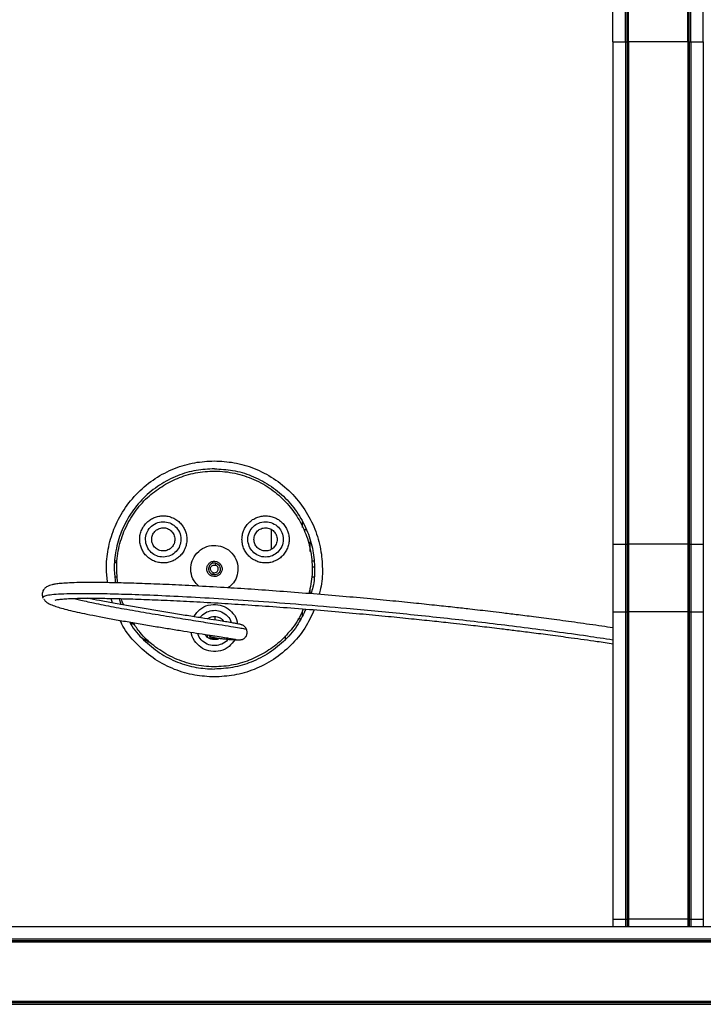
# Model space of a CAD drawing. Header units: millimetres. Extents: x 2355 to 3494, y 2627 to 6324.
# Tile 5 of 16: x 3131 to 3305, y 2815 to 3065. Entities that reach past the tile are written whole.
import ezdxf

# ---------------------------------------------------------------- set-up
doc = ezdxf.new("R2010")
doc.units = ezdxf.units.MM
doc.header["$LTSCALE"] = 20

msp = doc.modelspace()

# ---------------------------------------------------------------- linework, layer by layer
at = {"color": 7, "linetype": 'Continuous', "lineweight": 25}
for p, q in [((3281.94, 3059.55), (3281.94, 3215.91)), ((3285.1, 3059.55), (3285.1, 3215.91)), ((3285.54, 3059.55), (3285.54, 3215.91)), ((3301.35, 3059.55), (3301.35, 3215.91)), ((3301.78, 3059.55), (3301.78, 3215.91)), ((3304.94, 3059.55), (3304.94, 3215.91)), ((3285.71, 3209.4), (3285.71, 3059.55)), ((3285.89, 3059.55), (3285.89, 3209.4)), ((3300.99, 3059.55), (3300.99, 3209.4)), ((3301.19, 3059.55), (3301.19, 3209.4)), ((3281.94, 3059.55), (3281.94, 2931.71)), ((3285.1, 3059.55), (3285.1, 2931.71)), ((3285.54, 3059.55), (3285.54, 2931.71)), ((3285.54, 3059.55), (3285.71, 3059.55)), ((3285.71, 3059.55), (3285.71, 2931.71)), ((3285.89, 3059.55), (3285.89, 2931.71)), ((3300.99, 3059.55), (3285.89, 3059.55)), ((3300.99, 3059.55), (3300.99, 2931.71)), ((3301.19, 3059.55), (3301.19, 2931.71)), ((3301.19, 3059.55), (3301.35, 3059.55)), ((3301.35, 3059.55), (3301.35, 2931.71)), ((3301.78, 3059.55), (3301.78, 2931.71)), ((3304.94, 3059.55), (3304.94, 2931.71)), ((3202.87, 2935.99), (3202.87, 2937.43)), ((3203.85, 2935.38), (3203.15, 2935.38)), ((3281.94, 2931.71), (3281.94, 2914.52)), ((3285.1, 2931.71), (3285.1, 2914.52)), ((3285.54, 2931.71), (3285.54, 2914.52)), ((3285.54, 2931.71), (3285.67, 2931.71)), ((3285.69, 2931.71), (3285.69, 2914.52)), ((3285.89, 2931.71), (3285.89, 2914.52)), ((3300.99, 2931.71), (3285.89, 2931.71)), ((3300.99, 2931.71), (3300.99, 2914.52)), ((3301.19, 2931.71), (3301.19, 2914.52)), ((3301.19, 2931.71), (3301.35, 2931.71)), ((3301.35, 2931.71), (3301.35, 2914.52)), ((3301.78, 2931.71), (3301.78, 2914.52)), ((3304.94, 2931.71), (3304.94, 2914.52)), ((3155.61, 2926.96), (3155.09, 2926.96)), ((3155.68, 2927.41), (3155.13, 2927.41)), ((3180.7, 2926.37), (3180.83, 2926.86)), ((3205.76, 2927.41), (3205.15, 2927.41)), ((3205.9, 2925.83), (3205.22, 2925.83)), ((3155.13, 2923.41), (3155.74, 2923.41)), ((3180.06, 2923.96), (3180.19, 2924.44)), ((3205.21, 2923.41), (3205.76, 2923.41)), ((3136.78, 2918.03), (3136.82, 2917.97)), ((3154.46, 2916.72), (3154.13, 2917.89)), ((3156.21, 2917.84), (3156.65, 2916.33)), ((3180.59, 2913.27), (3180.59, 2912.39)), ((3201.71, 2912.67), (3202.38, 2912.8)), ((3202.87, 2913.51), (3202.87, 2914.7)), ((3281.94, 2914.52), (3281.94, 2836.26)), ((3285.1, 2914.52), (3285.1, 2836.26)), ((3285.54, 2914.52), (3285.54, 2836.26)), ((3285.54, 2914.52), (3285.67, 2914.52)), ((3285.71, 2914.52), (3285.71, 2836.26)), ((3285.89, 2914.52), (3285.89, 2836.26)), ((3300.99, 2914.52), (3285.89, 2914.52)), ((3300.99, 2914.52), (3300.99, 2836.26)), ((3301.19, 2914.52), (3301.19, 2836.26)), ((3301.19, 2914.52), (3301.35, 2914.52)), ((3301.35, 2914.52), (3301.35, 2836.26)), ((3301.78, 2914.52), (3301.78, 2836.26)), ((3304.94, 2914.52), (3304.94, 2836.26)), ((3159.11, 2911.83), (3160.07, 2911.28)), ((3159.47, 2911.62), (3159.26, 2911.25)), ((3178.69, 2908.04), (3178.69, 2908.64)), ((3179.29, 2908.29), (3179.29, 2907.68)), ((3180.09, 2907.96), (3180.09, 2907.68)), ((3180.69, 2907.86), (3180.69, 2907.5)), ((3198.44, 2908.37), (3198.44, 2907.2)), ((3180.09, 2907.68), (3179.29, 2907.68)), ((3180.09, 2907.45), (3180.09, 2907.68)), ((3281.94, 2836.26), (3281.94, 2834.41)), ((3285.1, 2836.26), (3285.1, 2834.41)), ((3285.54, 2836.26), (3285.54, 2834.41)), ((3285.54, 2836.26), (3285.71, 2836.26)), ((3285.71, 2836.26), (3285.71, 2834.41)), ((3300.99, 2836.26), (3285.89, 2836.26)), ((3285.89, 2836.26), (3285.89, 2834.41)), ((3300.99, 2836.26), (3300.99, 2834.41)), ((3301.19, 2836.26), (3301.19, 2834.41)), ((3301.19, 2836.26), (3301.35, 2836.26)), ((3301.35, 2836.26), (3301.35, 2834.41)), ((3301.78, 2836.26), (3301.78, 2834.41)), ((3304.94, 2836.26), (3304.94, 2834.41)), ((2456.63, 2834.41), (3480.44, 2834.41)), ((2456.63, 2831.25), (3480.44, 2831.25)), ((2456.63, 2830.81), (3480.44, 2830.81)), ((2463.44, 2830.66), (3473.94, 2830.66)), ((2463.44, 2830.46), (3473.94, 2830.46)), ((2456.63, 2815), (3480.44, 2815)), ((2463.44, 2815.36), (3473.94, 2815.36)), ((2463.44, 2815.17), (3473.94, 2815.17)), ((2456.63, 2814.57), (3480.44, 2814.57))]:
    msp.add_line(p, q, dxfattribs=at)
for points, degree in [([(3281.94, 3059.55), (3282.01, 3059.55), (3282.15, 3059.55)], 2), ([(3282.15, 3059.55), (3282.28, 3059.55), (3282.49, 3059.55), (3282.76, 3059.55)], 3), ([(3282.76, 3059.55), (3283.03, 3059.55), (3283.37, 3059.55), (3283.76, 3059.55)], 3), ([(3283.76, 3059.55), (3284.16, 3059.55), (3284.61, 3059.55), (3285.1, 3059.55)], 3), ([(3301.14, 3059.55), (3301.1, 3059.55), (3301.04, 3059.55), (3300.99, 3059.55)], 3), ([(3301.19, 3059.55), (3301.17, 3059.55), (3301.14, 3059.55)], 2), ([(3301.78, 3059.55), (3302.28, 3059.55), (3302.73, 3059.55), (3303.12, 3059.55)], 3), ([(3303.12, 3059.55), (3303.52, 3059.55), (3303.86, 3059.55), (3304.13, 3059.55)], 3), ([(3304.13, 3059.55), (3304.4, 3059.55), (3304.61, 3059.55), (3304.74, 3059.55)], 3), ([(3304.74, 3059.55), (3304.88, 3059.55), (3304.94, 3059.55)], 2), ([(3281.94, 2931.71), (3282.01, 2931.71), (3282.15, 2931.71)], 2), ([(3282.15, 2931.71), (3282.28, 2931.71), (3282.49, 2931.71), (3282.76, 2931.71)], 3), ([(3282.76, 2931.71), (3283.03, 2931.71), (3283.37, 2931.71), (3283.76, 2931.71)], 3), ([(3283.76, 2931.71), (3284.16, 2931.71), (3284.61, 2931.71), (3285.1, 2931.71)], 3), ([(3285.71, 2931.71), (3285.71, 2931.71), (3285.7, 2931.71), (3285.7, 2931.71)], 3), ([(3301.14, 2931.71), (3301.1, 2931.71), (3301.04, 2931.71), (3300.99, 2931.71)], 3), ([(3301.19, 2931.71), (3301.17, 2931.71), (3301.14, 2931.71)], 2), ([(3301.78, 2931.71), (3302.28, 2931.71), (3302.73, 2931.71), (3303.12, 2931.71)], 3), ([(3303.12, 2931.71), (3303.52, 2931.71), (3303.86, 2931.71), (3304.13, 2931.71)], 3), ([(3304.13, 2931.71), (3304.4, 2931.71), (3304.61, 2931.71), (3304.74, 2931.71)], 3), ([(3304.74, 2931.71), (3304.88, 2931.71), (3304.94, 2931.71)], 2), ([(3281.94, 2914.52), (3282.01, 2914.52), (3282.15, 2914.52)], 2), ([(3282.15, 2914.52), (3282.28, 2914.52), (3282.49, 2914.52), (3282.76, 2914.52)], 3), ([(3282.76, 2914.52), (3283.03, 2914.52), (3283.37, 2914.52), (3283.76, 2914.52)], 3), ([(3283.76, 2914.52), (3284.16, 2914.52), (3284.61, 2914.52), (3285.1, 2914.52)], 3), ([(3285.71, 2914.52), (3285.71, 2914.52), (3285.7, 2914.52), (3285.7, 2914.52)], 3), ([(3301.14, 2914.52), (3301.1, 2914.52), (3301.04, 2914.52), (3300.99, 2914.52)], 3), ([(3301.19, 2914.52), (3301.17, 2914.52), (3301.14, 2914.52)], 2), ([(3301.78, 2914.52), (3302.28, 2914.52), (3302.73, 2914.52), (3303.12, 2914.52)], 3), ([(3303.12, 2914.52), (3303.52, 2914.52), (3303.86, 2914.52), (3304.13, 2914.52)], 3), ([(3304.13, 2914.52), (3304.4, 2914.52), (3304.61, 2914.52), (3304.74, 2914.52)], 3), ([(3304.74, 2914.52), (3304.88, 2914.52), (3304.94, 2914.52)], 2), ([(3281.94, 2836.26), (3282.01, 2836.26), (3282.15, 2836.26)], 2), ([(3282.15, 2836.26), (3282.28, 2836.26), (3282.49, 2836.26), (3282.76, 2836.26)], 3), ([(3282.76, 2836.26), (3283.03, 2836.26), (3283.37, 2836.26), (3283.76, 2836.26)], 3), ([(3283.76, 2836.26), (3284.16, 2836.26), (3284.61, 2836.26), (3285.1, 2836.26)], 3), ([(3301.14, 2836.26), (3301.1, 2836.26), (3301.04, 2836.26), (3300.99, 2836.26)], 3), ([(3301.19, 2836.26), (3301.17, 2836.26), (3301.14, 2836.26)], 2), ([(3301.78, 2836.26), (3302.28, 2836.26), (3302.73, 2836.26), (3303.12, 2836.26)], 3), ([(3303.12, 2836.26), (3303.52, 2836.26), (3303.86, 2836.26), (3304.13, 2836.26)], 3), ([(3304.13, 2836.26), (3304.4, 2836.26), (3304.61, 2836.26), (3304.74, 2836.26)], 3), ([(3304.74, 2836.26), (3304.88, 2836.26), (3304.94, 2836.26)], 2)]:
    msp.add_open_spline(points, degree=degree, dxfattribs=at)
for points, knots in [([(3285.1, 3059.55), (3285.13, 3059.55), (3285.18, 3059.55), (3285.27, 3059.55), (3285.33, 3059.55), (3285.41, 3059.55), (3285.46, 3059.55), (3285.52, 3059.55), (3285.54, 3059.55), (3285.54, 3059.55)], [0, 0, 0, 0, 0.25, 0.25, 0.5, 0.5, 0.75, 0.75, 1, 1, 1, 1]), ([(3285.89, 3059.55), (3285.86, 3059.55), (3285.8, 3059.55), (3285.73, 3059.55), (3285.72, 3059.55), (3285.71, 3059.55)], [0, 0, 0, 0, 0.3869743, 0.7711788, 1, 1, 1, 1]), ([(3301.35, 3059.55), (3301.35, 3059.55), (3301.37, 3059.55), (3301.43, 3059.55), (3301.47, 3059.55), (3301.56, 3059.55), (3301.61, 3059.55), (3301.71, 3059.55), (3301.75, 3059.55), (3301.78, 3059.55)], [0, 0, 0, 0, 0.25, 0.25, 0.5, 0.5, 0.75, 0.75, 1, 1, 1, 1]), ([(3153.27, 2921.9), (3153.12, 2923.07), (3152.77, 2925.9), (3153.28, 2930.54), (3154.73, 2935.66), (3157.29, 2940.59), (3160.86, 2944.99), (3165.26, 2948.57), (3170.19, 2951.1), (3175.31, 2952.63), (3178.77, 2952.82), (3180.44, 2952.91)], [0, 0, 0, 0, 0.075389, 0.183121, 0.297306, 0.416238, 0.537694, 0.659151, 0.778083, 0.892268, 1, 1, 1, 1]), ([(3180.44, 2952.91), (3182.12, 2952.82), (3185.58, 2952.63), (3190.7, 2951.1), (3195.63, 2948.57), (3200.03, 2944.99), (3203.6, 2940.59), (3206.15, 2935.66), (3207.64, 2930.53), (3208.05, 2925.42), (3207.86, 2921.51), (3207.21, 2919.41), (3207.06, 2918.92)], [0, 0, 0, 0, 0.101114, 0.208284, 0.31991, 0.433905, 0.5479, 0.659526, 0.766697, 0.867811, 0.968924, 1, 1, 1, 1]), ([(3180.44, 2950.91), (3178.89, 2950.82), (3175.68, 2950.65), (3170.93, 2949.23), (3166.36, 2946.88), (3162.28, 2943.56), (3158.97, 2939.49), (3156.6, 2934.92), (3155.26, 2930.17), (3154.78, 2925.77), (3155.12, 2923.04), (3155.27, 2921.86)], [0, 0, 0, 0, 0.106996, 0.220402, 0.338522, 0.459149, 0.579776, 0.697896, 0.811302, 0.918298, 1, 1, 1, 1]), ([(3167.99, 2946.97), (3169.35, 2947.66), (3172.14, 2949.08), (3176.85, 2950.2), (3181.87, 2950.44), (3186.93, 2949.63), (3191.73, 2947.8), (3195.96, 2945.09), (3199.44, 2941.74), (3202.13, 2937.93), (3204.09, 2933.69), (3205.24, 2929), (3205.52, 2924.03), (3204.85, 2920.75), (3204.52, 2919.13)], [0, 0, 0, 0, 0.077902, 0.160469, 0.24647, 0.334295, 0.422121, 0.508121, 0.590689, 0.668591, 0.746492, 0.82906, 0.915061, 1, 1, 1, 1]), ([(3180.44, 2950.91), (3182, 2950.82), (3185.2, 2950.65), (3189.96, 2949.23), (3194.53, 2946.88), (3198.6, 2943.56), (3201.92, 2939.49), (3204.28, 2934.92), (3205.66, 2930.16), (3206.05, 2925.42), (3205.85, 2921.68), (3205.21, 2919.64), (3205.04, 2919.09)], [0, 0, 0, 0, 0.100426, 0.206867, 0.317734, 0.430953, 0.544173, 0.655039, 0.761481, 0.861907, 0.962333, 1, 1, 1, 1]), ([(3155.81, 2921.85), (3155.66, 2923.5), (3155.37, 2926.85), (3156.23, 2931.9), (3158.05, 2936.69), (3160.77, 2940.91), (3164.09, 2944.43), (3166.72, 2946.14), (3167.99, 2946.97)], [0, 0, 0, 0, 0.166891, 0.340226, 0.513561, 0.683293, 0.846251, 1, 1, 1, 1]), ([(3162.22, 2929.93), (3162.05, 2930.23), (3161.89, 2930.57), (3161.64, 2931.28), (3161.54, 2931.66), (3161.43, 2932.44), (3161.41, 2932.85), (3161.45, 2933.67), (3161.52, 2934.08), (3161.73, 2934.88), (3161.88, 2935.27), (3162.25, 2936), (3162.47, 2936.34), (3162.96, 2936.96), (3163.24, 2937.24), (3163.81, 2937.73), (3164.11, 2937.95), (3164.73, 2938.3), (3165.06, 2938.45), (3165.77, 2938.71), (3166.15, 2938.8), (3166.94, 2938.92), (3167.34, 2938.94), (3168.16, 2938.89), (3168.57, 2938.83), (3169.37, 2938.61), (3169.76, 2938.47), (3170.49, 2938.1), (3170.83, 2937.87), (3171.46, 2937.38), (3171.74, 2937.11), (3172.23, 2936.53), (3172.44, 2936.23), (3172.61, 2935.93)], [0, 0, 0, 0, 0.0625, 0.0625, 0.125, 0.125, 0.1875, 0.1875, 0.25, 0.25, 0.3125, 0.3125, 0.375, 0.375, 0.4375, 0.4375, 0.5, 0.5, 0.5625, 0.5625, 0.625, 0.625, 0.6875, 0.6875, 0.75, 0.75, 0.8125, 0.8125, 0.875, 0.875, 0.9375, 0.9375, 1, 1, 1, 1]), ([(3193.47, 2926.93), (3193.12, 2926.93), (3192.75, 2926.96), (3192.01, 2927.09), (3191.63, 2927.2), (3190.89, 2927.49), (3190.53, 2927.68), (3189.84, 2928.13), (3189.52, 2928.39), (3188.93, 2928.98), (3188.67, 2929.3), (3188.22, 2929.99), (3188.04, 2930.35), (3187.74, 2931.09), (3187.64, 2931.46), (3187.5, 2932.21), (3187.47, 2932.57), (3187.47, 2933.28), (3187.5, 2933.65), (3187.64, 2934.39), (3187.74, 2934.77), (3188.04, 2935.5), (3188.22, 2935.87), (3188.67, 2936.55), (3188.93, 2936.88), (3189.52, 2937.46), (3189.84, 2937.72), (3190.53, 2938.17), (3190.89, 2938.36), (3191.63, 2938.65), (3192.01, 2938.76), (3192.75, 2938.89), (3193.12, 2938.93), (3193.47, 2938.93)], [0, 0, 0, 0, 0.0625, 0.0625, 0.125, 0.125, 0.1875, 0.1875, 0.25, 0.25, 0.3125, 0.3125, 0.375, 0.375, 0.4375, 0.4375, 0.5, 0.5, 0.5625, 0.5625, 0.625, 0.625, 0.6875, 0.6875, 0.75, 0.75, 0.8125, 0.8125, 0.875, 0.875, 0.9375, 0.9375, 1, 1, 1, 1]), ([(3193.47, 2938.93), (3193.82, 2938.93), (3194.19, 2938.89), (3194.93, 2938.76), (3195.31, 2938.65), (3196.05, 2938.36), (3196.41, 2938.17), (3197.1, 2937.72), (3197.42, 2937.46), (3198, 2936.88), (3198.27, 2936.55), (3198.72, 2935.87), (3198.9, 2935.5), (3199.19, 2934.77), (3199.3, 2934.39), (3199.44, 2933.65), (3199.47, 2933.28), (3199.47, 2932.57), (3199.44, 2932.21), (3199.3, 2931.46), (3199.19, 2931.09), (3198.9, 2930.35), (3198.72, 2929.99), (3198.27, 2929.3), (3198, 2928.98), (3197.42, 2928.39), (3197.1, 2928.13), (3196.41, 2927.68), (3196.05, 2927.49), (3195.31, 2927.2), (3194.93, 2927.09), (3194.19, 2926.96), (3193.82, 2926.93), (3193.47, 2926.93)], [0, 0, 0, 0, 0.0625, 0.0625, 0.125, 0.125, 0.1875, 0.1875, 0.25, 0.25, 0.3125, 0.3125, 0.375, 0.375, 0.4375, 0.4375, 0.5, 0.5, 0.5625, 0.5625, 0.625, 0.625, 0.6875, 0.6875, 0.75, 0.75, 0.8125, 0.8125, 0.875, 0.875, 0.9375, 0.9375, 1, 1, 1, 1]), ([(3172.61, 2935.93), (3172.79, 2935.62), (3172.95, 2935.29), (3173.2, 2934.57), (3173.3, 2934.2), (3173.41, 2933.41), (3173.43, 2933), (3173.39, 2932.18), (3173.32, 2931.77), (3173.11, 2930.97), (3172.96, 2930.58), (3172.59, 2929.85), (3172.37, 2929.51), (3171.87, 2928.89), (3171.6, 2928.61), (3171.03, 2928.12), (3170.73, 2927.91), (3170.11, 2927.55), (3169.78, 2927.4), (3169.07, 2927.14), (3168.69, 2927.05), (3167.9, 2926.93), (3167.5, 2926.91), (3166.68, 2926.96), (3166.27, 2927.02), (3165.47, 2927.24), (3165.08, 2927.39), (3164.35, 2927.76), (3164, 2927.98), (3163.38, 2928.47), (3163.1, 2928.74), (3162.61, 2929.32), (3162.4, 2929.62), (3162.22, 2929.93)], [0, 0, 0, 0, 0.0625, 0.0625, 0.125, 0.125, 0.1875, 0.1875, 0.25, 0.25, 0.3125, 0.3125, 0.375, 0.375, 0.4375, 0.4375, 0.5, 0.5, 0.5625, 0.5625, 0.625, 0.625, 0.6875, 0.6875, 0.75, 0.75, 0.8125, 0.8125, 0.875, 0.875, 0.9375, 0.9375, 1, 1, 1, 1]), ([(3165.39, 2928.91), (3164.91, 2929.15), (3164.45, 2929.49), (3163.66, 2930.39), (3163.34, 2930.93), (3162.95, 2932.11), (3162.88, 2932.74), (3162.99, 2933.93), (3163.16, 2934.48), (3163.64, 2935.43), (3163.99, 2935.9), (3164.88, 2936.69), (3165.43, 2937.01), (3166.61, 2937.4), (3167.24, 2937.46), (3168.42, 2937.35), (3168.98, 2937.18), (3169.45, 2936.94)], [0, 0, 0, 0, 0.125, 0.125, 0.25, 0.25, 0.375, 0.375, 0.5, 0.5, 0.625, 0.625, 0.75, 0.75, 0.875, 0.875, 1, 1, 1, 1]), ([(3166.09, 2930.29), (3165.78, 2930.45), (3165.47, 2930.68), (3164.95, 2931.26), (3164.74, 2931.62), (3164.49, 2932.39), (3164.45, 2932.81), (3164.52, 2933.58), (3164.63, 2933.95), (3164.94, 2934.57), (3165.17, 2934.87), (3165.75, 2935.39), (3166.11, 2935.6), (3166.89, 2935.86), (3167.3, 2935.9), (3168.08, 2935.83), (3168.44, 2935.71), (3168.75, 2935.56)], [0, 0, 0, 0, 0.125, 0.125, 0.25, 0.25, 0.375, 0.375, 0.5, 0.5, 0.625, 0.625, 0.75, 0.75, 0.875, 0.875, 1, 1, 1, 1]), ([(3169.45, 2936.94), (3169.92, 2936.7), (3170.39, 2936.36), (3171.18, 2935.47), (3171.5, 2934.92), (3171.89, 2933.74), (3171.95, 2933.11), (3171.85, 2931.92), (3171.67, 2931.37), (3171.19, 2930.42), (3170.85, 2929.95), (3169.96, 2929.16), (3169.41, 2928.84), (3168.23, 2928.46), (3167.6, 2928.39), (3166.41, 2928.5), (3165.86, 2928.67), (3165.39, 2928.91)], [0, 0, 0, 0, 0.125, 0.125, 0.25, 0.25, 0.375, 0.375, 0.5, 0.5, 0.625, 0.625, 0.75, 0.75, 0.875, 0.875, 1, 1, 1, 1]), ([(3168.75, 2935.56), (3169.06, 2935.4), (3169.37, 2935.18), (3169.89, 2934.59), (3170.1, 2934.23), (3170.35, 2933.46), (3170.39, 2933.05), (3170.32, 2932.27), (3170.21, 2931.9), (3169.89, 2931.28), (3169.67, 2930.98), (3169.08, 2930.46), (3168.73, 2930.25), (3167.95, 2930), (3167.54, 2929.95), (3166.76, 2930.02), (3166.4, 2930.14), (3166.09, 2930.29)], [0, 0, 0, 0, 0.125, 0.125, 0.25, 0.25, 0.375, 0.375, 0.5, 0.5, 0.625, 0.625, 0.75, 0.75, 0.875, 0.875, 1, 1, 1, 1]), ([(3195.93, 2929.16), (3195.49, 2928.87), (3194.95, 2928.64), (3193.79, 2928.4), (3193.15, 2928.39), (3191.94, 2928.65), (3191.36, 2928.91), (3190.39, 2929.59), (3189.99, 2930.02), (3189.41, 2930.91), (3189.18, 2931.44), (3188.94, 2932.61), (3188.94, 2933.24), (3189.19, 2934.46), (3189.45, 2935.04), (3190.14, 2936.01), (3190.56, 2936.4), (3191.01, 2936.69)], [0, 0, 0, 0, 0.125, 0.125, 0.25, 0.25, 0.375, 0.375, 0.5, 0.5, 0.625, 0.625, 0.75, 0.75, 0.875, 0.875, 1, 1, 1, 1]), ([(3195.08, 2930.46), (3194.79, 2930.27), (3194.44, 2930.11), (3193.68, 2929.96), (3193.26, 2929.95), (3192.46, 2930.12), (3192.09, 2930.29), (3191.45, 2930.74), (3191.19, 2931.02), (3190.81, 2931.6), (3190.66, 2931.95), (3190.5, 2932.72), (3190.5, 2933.13), (3190.67, 2933.93), (3190.83, 2934.31), (3191.28, 2934.95), (3191.56, 2935.21), (3191.86, 2935.4)], [0, 0, 0, 0, 0.125, 0.125, 0.25, 0.25, 0.375, 0.375, 0.5, 0.5, 0.625, 0.625, 0.75, 0.75, 0.875, 0.875, 1, 1, 1, 1]), ([(3191.01, 2936.69), (3191.45, 2936.98), (3191.98, 2937.22), (3193.15, 2937.45), (3193.78, 2937.46), (3195, 2937.2), (3195.58, 2936.94), (3196.55, 2936.26), (3196.95, 2935.83), (3197.53, 2934.94), (3197.76, 2934.41), (3198, 2933.24), (3198, 2932.61), (3197.75, 2931.39), (3197.49, 2930.82), (3196.8, 2929.84), (3196.37, 2929.45), (3195.93, 2929.16)], [0, 0, 0, 0, 0.125, 0.125, 0.25, 0.25, 0.375, 0.375, 0.5, 0.5, 0.625, 0.625, 0.75, 0.75, 0.875, 0.875, 1, 1, 1, 1]), ([(3191.86, 2935.4), (3192.15, 2935.59), (3192.5, 2935.74), (3193.26, 2935.89), (3193.68, 2935.9), (3194.47, 2935.73), (3194.85, 2935.56), (3195.49, 2935.11), (3195.75, 2934.83), (3196.13, 2934.25), (3196.28, 2933.9), (3196.44, 2933.13), (3196.44, 2932.72), (3196.27, 2931.92), (3196.1, 2931.54), (3195.65, 2930.9), (3195.37, 2930.65), (3195.08, 2930.46)], [0, 0, 0, 0, 0.125, 0.125, 0.25, 0.25, 0.375, 0.375, 0.5, 0.5, 0.625, 0.625, 0.75, 0.75, 0.875, 0.875, 1, 1, 1, 1]), ([(3194.87, 2935.38), (3194.87, 2934.99), (3194.87, 2934.17), (3194.87, 2932.65), (3194.87, 2931.38), (3194.87, 2930.82), (3194.87, 2930.64)], [0, 0, 0, 0, 0.272985, 0.568462, 0.863939, 1, 1, 1, 1]), ([(3176.49, 2921.02), (3176.04, 2921.45), (3175, 2922.44), (3174.35, 2924.63), (3174.5, 2926.97), (3175.53, 2929.11), (3177.34, 2930.73), (3179.66, 2931.55), (3181.22, 2931.32), (3181.97, 2931.21)], [0, 0, 0, 0, 0.11569, 0.268907, 0.41046, 0.552014, 0.70523, 0.858446, 1, 1, 1, 1]), ([(3181.97, 2931.21), (3182.68, 2930.93), (3184.16, 2930.37), (3185.77, 2928.5), (3186.55, 2926.2), (3186.37, 2923.85), (3185.48, 2921.83), (3184.38, 2920.98), (3183.88, 2920.59)], [0, 0, 0, 0, 0.1666469, 0.3470243, 0.5274017, 0.6940486, 0.8606956, 1, 1, 1, 1]), ([(3204.87, 2929.88), (3204.87, 2929.95), (3204.87, 2930.23), (3204.87, 2931.09), (3204.87, 2931.93), (3204.87, 2932.3)], [0, 0, 0, 0, 0.140174, 0.61172, 1, 1, 1, 1]), ([(3285.1, 2931.71), (3285.13, 2931.71), (3285.18, 2931.71), (3285.27, 2931.71), (3285.33, 2931.71), (3285.41, 2931.71), (3285.46, 2931.71), (3285.52, 2931.71), (3285.54, 2931.71), (3285.54, 2931.71)], [0, 0, 0, 0, 0.25, 0.25, 0.5, 0.5, 0.75, 0.75, 1, 1, 1, 1]), ([(3285.89, 2931.71), (3285.86, 2931.71), (3285.8, 2931.71), (3285.73, 2931.71), (3285.72, 2931.71), (3285.71, 2931.71)], [0, 0, 0, 0, 0.386974, 0.771179, 1, 1, 1, 1]), ([(3301.35, 2931.71), (3301.35, 2931.71), (3301.37, 2931.71), (3301.43, 2931.71), (3301.47, 2931.71), (3301.56, 2931.71), (3301.61, 2931.71), (3301.71, 2931.71), (3301.75, 2931.71), (3301.78, 2931.71)], [0, 0, 0, 0, 0.25, 0.25, 0.5, 0.5, 0.75, 0.75, 1, 1, 1, 1]), ([(3179.95, 2923.52), (3179.72, 2923.58), (3179.5, 2923.68), (3179.08, 2923.99), (3178.89, 2924.19), (3178.62, 2924.66), (3178.54, 2924.92), (3178.48, 2925.43), (3178.5, 2925.68), (3178.62, 2926.13), (3178.72, 2926.35), (3179.03, 2926.77), (3179.23, 2926.96), (3179.7, 2927.23), (3179.96, 2927.31), (3180.47, 2927.37), (3180.72, 2927.35), (3180.94, 2927.29)], [0, 0, 0, 0, 0.125, 0.125, 0.25, 0.25, 0.375, 0.375, 0.5, 0.5, 0.625, 0.625, 0.75, 0.75, 0.875, 0.875, 1, 1, 1, 1]), ([(3180.83, 2926.86), (3180.66, 2926.9), (3180.46, 2926.92), (3180.07, 2926.87), (3179.87, 2926.81), (3179.51, 2926.6), (3179.35, 2926.46), (3179.12, 2926.14), (3179.04, 2925.96), (3178.95, 2925.62), (3178.93, 2925.42), (3178.98, 2925.03), (3179.04, 2924.83), (3179.25, 2924.47), (3179.39, 2924.32), (3179.71, 2924.08), (3179.89, 2924), (3180.06, 2923.96)], [0, 0, 0, 0, 0.125, 0.125, 0.25, 0.25, 0.375, 0.375, 0.5, 0.5, 0.625, 0.625, 0.75, 0.75, 0.875, 0.875, 1, 1, 1, 1]), ([(3180.19, 2924.44), (3180.07, 2924.47), (3179.96, 2924.52), (3179.74, 2924.68), (3179.65, 2924.78), (3179.51, 2925.02), (3179.47, 2925.16), (3179.44, 2925.42), (3179.45, 2925.55), (3179.51, 2925.77), (3179.56, 2925.89), (3179.72, 2926.11), (3179.82, 2926.2), (3180.06, 2926.34), (3180.19, 2926.38), (3180.46, 2926.41), (3180.59, 2926.4), (3180.7, 2926.37)], [0, 0, 0, 0, 0.125, 0.125, 0.25, 0.25, 0.375, 0.375, 0.5, 0.5, 0.625, 0.625, 0.75, 0.75, 0.875, 0.875, 1, 1, 1, 1]), ([(3180.94, 2927.29), (3181.16, 2927.23), (3181.39, 2927.13), (3181.81, 2926.82), (3181.99, 2926.62), (3182.26, 2926.15), (3182.35, 2925.89), (3182.41, 2925.38), (3182.39, 2925.13), (3182.27, 2924.69), (3182.17, 2924.46), (3181.86, 2924.04), (3181.66, 2923.86), (3181.19, 2923.59), (3180.93, 2923.5), (3180.42, 2923.44), (3180.17, 2923.46), (3179.95, 2923.52)], [0, 0, 0, 0, 0.125, 0.125, 0.25, 0.25, 0.375, 0.375, 0.5, 0.5, 0.625, 0.625, 0.75, 0.75, 0.875, 0.875, 1, 1, 1, 1]), ([(3180.83, 2926.86), (3181, 2926.81), (3181.17, 2926.73), (3181.49, 2926.5), (3181.64, 2926.34), (3181.84, 2925.98), (3181.91, 2925.78), (3181.96, 2925.39), (3181.94, 2925.19), (3181.85, 2924.85), (3181.77, 2924.68), (3181.53, 2924.36), (3181.38, 2924.21), (3181.02, 2924.01), (3180.82, 2923.94), (3180.42, 2923.89), (3180.23, 2923.91), (3180.06, 2923.96)], [0, 0, 0, 0, 0.125, 0.125, 0.25, 0.25, 0.375, 0.375, 0.5, 0.5, 0.625, 0.625, 0.75, 0.75, 0.875, 0.875, 1, 1, 1, 1]), ([(3180.19, 2924.44), (3180.3, 2924.41), (3180.43, 2924.4), (3180.69, 2924.43), (3180.83, 2924.47), (3181.07, 2924.61), (3181.17, 2924.71), (3181.33, 2924.92), (3181.38, 2925.04), (3181.44, 2925.26), (3181.45, 2925.39), (3181.42, 2925.66), (3181.38, 2925.79), (3181.24, 2926.03), (3181.14, 2926.13), (3180.93, 2926.29), (3180.81, 2926.34), (3180.7, 2926.37)], [0, 0, 0, 0, 0.125, 0.125, 0.25, 0.25, 0.375, 0.375, 0.5, 0.5, 0.625, 0.625, 0.75, 0.75, 0.875, 0.875, 1, 1, 1, 1]), ([(3281.94, 2910.41), (3281, 2910.55), (3277.97, 2911), (3272.96, 2911.7), (3267.17, 2912.49), (3261.98, 2913.17), (3257.56, 2913.72), (3253.89, 2914.17), (3249.95, 2914.64), (3245.95, 2915.11), (3241.41, 2915.62), (3236.86, 2916.11), (3231.6, 2916.66), (3225.67, 2917.26), (3219.1, 2917.88), (3212.01, 2918.51), (3204.56, 2919.13), (3197.07, 2919.71), (3189.8, 2920.22), (3182.6, 2920.68), (3175.57, 2921.08), (3168.81, 2921.41), (3162.68, 2921.66), (3157.21, 2921.83), (3152.46, 2921.93), (3148.51, 2921.96), (3145.39, 2921.92), (3143.02, 2921.83), (3141.28, 2921.71), (3140.02, 2921.57), (3139.12, 2921.4), (3138.5, 2921.23), (3137.9, 2920.98), (3137.48, 2920.68), (3137.26, 2920.48), (3137.05, 2920.26), (3136.73, 2919.75), (3136.52, 2918.86), (3136.68, 2918.33), (3136.78, 2918.03)], [0, 0, 0, 0, 0.012274, 0.039562, 0.065857, 0.088856, 0.108566, 0.125, 0.138168, 0.161926, 0.17945, 0.200463, 0.224789, 0.252977, 0.2845, 0.31928, 0.357223, 0.396801, 0.436045, 0.474932, 0.518691, 0.562006, 0.604912, 0.647463, 0.689741, 0.731856, 0.772493, 0.809002, 0.842265, 0.872296, 0.899088, 0.920257, 0.942917, 0.949297, 0.955864, 0.96262, 0.971447, 0.98394, 1, 1, 1, 1]), ([(3204.87, 2919.1), (3204.87, 2919.11), (3204.87, 2919.58), (3204.87, 2919.96), (3204.87, 2920.34)], [0, 0, 0, 0, 0.0155085, 1, 1, 1, 1]), ([(3136.86, 2918), (3136.82, 2918.05), (3136.65, 2918.23), (3137.03, 2918.5), (3138.08, 2918.78), (3139.97, 2919), (3142.7, 2919.14), (3146.35, 2919.2), (3150.99, 2919.16), (3156.83, 2919.03), (3163.9, 2918.79), (3172.19, 2918.4), (3181.45, 2917.88), (3191.58, 2917.22), (3202.49, 2916.4), (3214.79, 2915.37), (3228.51, 2914.06), (3243.64, 2912.45), (3259.33, 2910.54), (3272.14, 2908.87), (3279.77, 2907.7), (3281.94, 2907.36)], [0, 0, 0, 0, 0.017909, 0.067521, 0.116795, 0.165795, 0.214616, 0.263393, 0.312298, 0.361511, 0.415154, 0.469458, 0.52451, 0.580349, 0.63697, 0.694333, 0.762793, 0.832031, 0.90185, 0.972026, 1, 1, 1, 1]), ([(3139.93, 2917.5), (3139.91, 2917.49), (3139.85, 2917.43), (3140.21, 2917.56), (3140.74, 2917.63), (3141.74, 2917.75), (3143.3, 2917.85), (3145.55, 2917.93), (3148.58, 2917.96), (3152.4, 2917.93), (3157.03, 2917.84), (3162.37, 2917.67), (3168.38, 2917.43), (3175.02, 2917.1), (3181.94, 2916.71), (3189.03, 2916.26), (3196.19, 2915.76), (3203.59, 2915.2), (3210.98, 2914.59), (3218.01, 2913.96), (3224.5, 2913.35), (3230.38, 2912.77), (3235.66, 2912.22), (3240.04, 2911.74), (3243.56, 2911.35), (3246.25, 2911.05), (3249.55, 2910.66), (3253.1, 2910.24), (3257.31, 2909.72), (3261.39, 2909.21), (3266.13, 2908.59), (3271.7, 2907.84), (3277.04, 2907.09), (3280.6, 2906.57), (3281.94, 2906.37)], [0, 0, 0, 0, 0.005617, 0.028235, 0.053192, 0.086395, 0.123385, 0.164178, 0.207615, 0.25272, 0.298007, 0.343592, 0.389561, 0.435969, 0.482854, 0.524428, 0.566379, 0.6087, 0.649593, 0.687136, 0.720651, 0.750757, 0.777389, 0.800495, 0.816377, 0.829651, 0.840247, 0.864967, 0.881655, 0.901352, 0.924068, 0.949809, 0.981002, 1, 1, 1, 1]), ([(3144.79, 2917.89), (3145.2, 2917.78), (3146.54, 2917.41), (3149.88, 2916.7), (3154.66, 2915.75), (3160.27, 2914.74), (3166.07, 2913.76), (3171.78, 2912.83), (3177.08, 2911.98), (3181.46, 2911.3), (3184.78, 2910.77), (3186.96, 2910.41), (3188.19, 2910.18), (3188.67, 2910.07), (3188.59, 2910.05), (3188.57, 2910.05)], [0, 0, 0, 0, 0.035258, 0.114845, 0.21011, 0.305485, 0.400445, 0.49444, 0.586928, 0.67741, 0.753041, 0.826725, 0.898929, 0.970467, 1, 1, 1, 1]), ([(3188.64, 2910.04), (3188.57, 2910.18), (3188.39, 2910.52), (3188.11, 2910.79), (3187.8, 2911.01), (3187.52, 2911.14), (3187.29, 2911.22), (3187.09, 2911.27), (3186.8, 2911.33), (3186.46, 2911.41), (3186.03, 2911.49), (3185.39, 2911.61), (3184.39, 2911.78), (3182.88, 2912.02), (3180.76, 2912.36), (3177.97, 2912.8), (3174.44, 2913.36), (3170.6, 2913.97), (3166.59, 2914.62), (3162.55, 2915.29), (3158.57, 2915.98), (3154.74, 2916.66), (3151.22, 2917.32), (3149.17, 2917.74), (3148.18, 2917.94)], [0, 0, 0, 0, 0.007851, 0.01918, 0.033999, 0.051136, 0.071393, 0.094057, 0.11731, 0.141089, 0.165421, 0.190339, 0.237655, 0.287292, 0.339382, 0.412553, 0.487111, 0.562483, 0.638435, 0.712414, 0.786498, 0.860477, 0.932809, 1, 1, 1, 1]), ([(3157.39, 2916.19), (3157.23, 2916.49), (3156.96, 2917.01), (3156.84, 2917.58), (3156.79, 2917.83)], [0, 0, 0, 0, 0.561857, 1, 1, 1, 1]), ([(3137.04, 2917.7), (3137.18, 2917.49), (3137.53, 2916.96), (3138.71, 2916.33), (3140.02, 2915.85), (3141.49, 2915.41), (3143.31, 2914.93), (3145.48, 2914.43), (3148.07, 2913.88), (3151.11, 2913.28), (3154.55, 2912.63), (3158.23, 2911.98), (3162.01, 2911.33), (3165.74, 2910.71), (3169.34, 2910.12), (3172.72, 2909.58), (3175.89, 2909.08), (3178.74, 2908.63), (3181.17, 2908.25), (3183.07, 2907.94), (3184.42, 2907.72), (3185.31, 2907.56), (3185.7, 2907.5), (3185.9, 2907.46), (3185.89, 2907.47), (3185.88, 2907.48)], [0, 0, 0, 0, 0.027142, 0.067357, 0.105961, 0.144925, 0.185984, 0.229136, 0.274363, 0.326464, 0.380899, 0.436156, 0.491469, 0.5467, 0.598797, 0.650568, 0.701893, 0.752655, 0.801952, 0.84862, 0.892738, 0.934572, 0.974381, 0.993579, 1, 1, 1, 1]), ([(3175.25, 2913.37), (3175.7, 2913.98), (3176.63, 2915.25), (3178.86, 2916.32), (3181.28, 2916.47), (3183.53, 2915.69), (3185.26, 2914.14), (3186.24, 2912.58), (3186.26, 2911.6), (3186.27, 2911.44)], [0, 0, 0, 0, 0.154801, 0.322356, 0.489911, 0.644712, 0.799513, 0.967068, 1, 1, 1, 1]), ([(3203.07, 2915.23), (3202.94, 2914.87), (3202.24, 2912.94), (3200.07, 2909.92), (3196.81, 2906.37), (3194.17, 2904.67), (3192.89, 2903.84)], [0, 0, 0, 0, 0.073046, 0.396487, 0.707018, 1, 1, 1, 1]), ([(3176.86, 2912.98), (3176.94, 2913.11), (3177.29, 2913.78), (3178.5, 2914.52), (3180.18, 2914.97), (3181.96, 2914.73), (3183.5, 2913.8), (3184.46, 2912.68), (3184.62, 2911.9), (3184.66, 2911.73)], [0, 0, 0, 0, 0.045997, 0.231517, 0.402916, 0.574315, 0.759835, 0.945356, 1, 1, 1, 1]), ([(3178.72, 2912.68), (3178.88, 2912.81), (3179.32, 2913.18), (3180.29, 2913.37), (3181.42, 2913.22), (3182.34, 2912.74), (3182.68, 2912.22), (3182.8, 2912.04)], [0, 0, 0, 0, 0.130158, 0.366769, 0.603381, 0.859488, 1, 1, 1, 1]), ([(3203.72, 2915.18), (3203.12, 2913.91), (3201.78, 2911.05), (3198.59, 2907.26), (3194.53, 2903.93), (3189.95, 2901.58), (3185.2, 2900.16), (3182, 2899.99), (3180.44, 2899.91)], [0, 0, 0, 0, 0.1425706, 0.3209655, 0.4993603, 0.674048, 0.8417632, 1, 1, 1, 1]), ([(3205.87, 2915), (3205.13, 2913.42), (3203.59, 2910.11), (3200.01, 2905.83), (3195.63, 2902.24), (3190.7, 2899.71), (3185.58, 2898.18), (3182.12, 2897.99), (3180.44, 2897.91)], [0, 0, 0, 0, 0.161143, 0.335674, 0.510204, 0.681108, 0.845191, 1, 1, 1, 1]), ([(3285.1, 2914.52), (3285.13, 2914.52), (3285.18, 2914.52), (3285.27, 2914.52), (3285.33, 2914.52), (3285.41, 2914.52), (3285.46, 2914.52), (3285.52, 2914.52), (3285.54, 2914.52), (3285.54, 2914.52)], [0, 0, 0, 0, 0.25, 0.25, 0.5, 0.5, 0.75, 0.75, 1, 1, 1, 1]), ([(3285.89, 2914.52), (3285.86, 2914.52), (3285.8, 2914.52), (3285.73, 2914.52), (3285.72, 2914.52), (3285.71, 2914.52)], [0, 0, 0, 0, 0.3869743, 0.7711788, 1, 1, 1, 1]), ([(3301.35, 2914.52), (3301.35, 2914.52), (3301.37, 2914.52), (3301.43, 2914.52), (3301.47, 2914.52), (3301.56, 2914.52), (3301.61, 2914.52), (3301.71, 2914.52), (3301.75, 2914.52), (3301.78, 2914.52)], [0, 0, 0, 0, 0.25, 0.25, 0.5, 0.5, 0.75, 0.75, 1, 1, 1, 1]), ([(3180.44, 2897.91), (3178.77, 2897.99), (3175.31, 2898.18), (3170.19, 2899.71), (3165.25, 2902.24), (3160.9, 2905.84), (3157.89, 2909.29), (3156.74, 2911.65), (3156.42, 2912.3)], [0, 0, 0, 0, 0.170799, 0.351829, 0.540385, 0.732942, 0.9255, 1, 1, 1, 1]), ([(3158.88, 2911.87), (3158.96, 2911.73), (3159.82, 2910.03), (3162.35, 2907.28), (3166.35, 2903.92), (3170.94, 2901.58), (3175.68, 2900.16), (3178.89, 2899.99), (3180.44, 2899.91)], [0, 0, 0, 0, 0.0182214, 0.2224881, 0.4267548, 0.6267767, 0.8188148, 1, 1, 1, 1]), ([(3192.89, 2903.84), (3191.54, 2903.15), (3188.75, 2901.73), (3184.03, 2900.61), (3179.02, 2900.37), (3173.95, 2901.18), (3169.16, 2903.01), (3164.95, 2905.74), (3161.76, 2908.68), (3160.31, 2910.87), (3159.75, 2911.72)], [0, 0, 0, 0, 0.121217, 0.249696, 0.383515, 0.520175, 0.656834, 0.790654, 0.919132, 1, 1, 1, 1]), ([(3162.05, 2907.82), (3162.3, 2907.68), (3162.97, 2907.29), (3163.51, 2906.98), (3163.84, 2906.79)], [0, 0, 0, 0, 0.380421, 1, 1, 1, 1]), ([(3185.64, 2907.37), (3185.19, 2906.75), (3184.26, 2905.48), (3182.03, 2904.41), (3179.61, 2904.27), (3177.36, 2905.04), (3175.63, 2906.6), (3174.65, 2908.15), (3174.63, 2909.12), (3174.62, 2909.28)], [0, 0, 0, 0, 0.154896, 0.322555, 0.490214, 0.64511, 0.800007, 0.967665, 1, 1, 1, 1]), ([(3183.88, 2907.51), (3183.85, 2907.46), (3183.53, 2906.88), (3182.38, 2906.22), (3180.71, 2905.76), (3178.93, 2906), (3177.39, 2906.93), (3176.42, 2908.06), (3176.26, 2908.84), (3176.22, 2909.03)], [0, 0, 0, 0, 0.017725, 0.208218, 0.38421, 0.560203, 0.750696, 0.941189, 1, 1, 1, 1]), ([(3181.75, 2907.74), (3181.73, 2907.72), (3181.41, 2907.48), (3180.59, 2907.37), (3179.47, 2907.5), (3178.53, 2908), (3178.18, 2908.54), (3178.05, 2908.74)], [0, 0, 0, 0, 0.021067, 0.283874, 0.54668, 0.831141, 1, 1, 1, 1]), ([(3180.45, 2907.91), (3180.24, 2907.93), (3179.8, 2907.97), (3179.28, 2908.24), (3179.05, 2908.5), (3178.96, 2908.6)], [0, 0, 0, 0, 0.378328, 0.77323, 1, 1, 1, 1]), ([(3180.27, 2907.91), (3180.28, 2907.91), (3180.31, 2907.91), (3180.49, 2907.89), (3180.76, 2907.86), (3181.09, 2907.82), (3181.47, 2907.77), (3181.89, 2907.72), (3182.34, 2907.67), (3182.87, 2907.61), (3183.49, 2907.55), (3184.18, 2907.48), (3184.83, 2907.42), (3185.44, 2907.38), (3186, 2907.35), (3186.51, 2907.34), (3186.93, 2907.36), (3187.25, 2907.4), (3187.48, 2907.44), (3187.68, 2907.51), (3187.76, 2907.52), (3188.16, 2907.78), (3188.6, 2908.32), (3188.87, 2909.16), (3188.71, 2909.77), (3188.64, 2910.04)], [0, 0, 0, 0, 0.069687, 0.135483, 0.197655, 0.256445, 0.312075, 0.364743, 0.414629, 0.461896, 0.531227, 0.594938, 0.653442, 0.707081, 0.762479, 0.812282, 0.85674, 0.896041, 0.919446, 0.940651, 0.959591, 0.97193, 0.98279, 0.992223, 1, 1, 1, 1]), ([(3285.1, 2836.26), (3285.13, 2836.26), (3285.18, 2836.26), (3285.27, 2836.26), (3285.33, 2836.26), (3285.41, 2836.26), (3285.46, 2836.26), (3285.52, 2836.26), (3285.54, 2836.26), (3285.54, 2836.26)], [0, 0, 0, 0, 0.25, 0.25, 0.5, 0.5, 0.75, 0.75, 1, 1, 1, 1]), ([(3285.89, 2836.26), (3285.86, 2836.26), (3285.8, 2836.26), (3285.73, 2836.26), (3285.72, 2836.26), (3285.71, 2836.26)], [0, 0, 0, 0, 0.386974, 0.771179, 1, 1, 1, 1]), ([(3301.35, 2836.26), (3301.35, 2836.26), (3301.37, 2836.26), (3301.43, 2836.26), (3301.47, 2836.26), (3301.56, 2836.26), (3301.61, 2836.26), (3301.71, 2836.26), (3301.75, 2836.26), (3301.78, 2836.26)], [0, 0, 0, 0, 0.25, 0.25, 0.5, 0.5, 0.75, 0.75, 1, 1, 1, 1])]:
    msp.add_open_spline(points, degree=3, knots=knots, dxfattribs=at)

doc.saveas('drawing.dxf')
